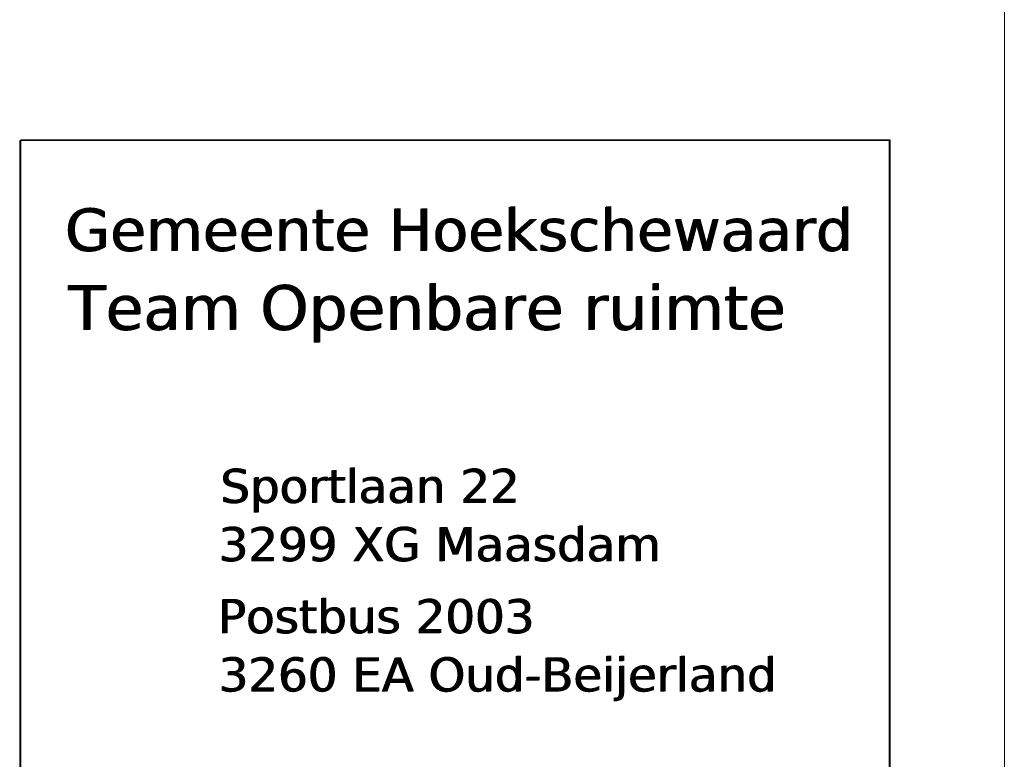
# Model space of a CAD drawing. Header units: inches. Extents: x 15 to 546804, y -66 to 267312.
# Tile 20 of 256: x 326090 to 340980, y 11654 to 22845. Entities that reach past the tile are written whole.
import ezdxf

# ---------------------------------------------------------------- set-up
doc = ezdxf.new("R2010")
doc.units = ezdxf.units.IN
doc.header["$MEASUREMENT"] = 0
doc.layers.add('G01', color=7, linetype='Continuous')
doc.layers.add('HVA - Contour lijnen', color=7, linetype='Continuous', lineweight=9)
doc.styles.add('OBL', font='verdana.ttf')

msp = doc.modelspace()

# ---------------------------------------------------------------- linework, layer by layer
at = {"layer": 'HVA - Contour lijnen'}
for p, q in [((339237, 21018), (326090, 21018)), ((326090, 1761), (326090, 21018)), ((339255, 21025), (326107, 21025)), ((326107, 1768), (326107, 21025)), ((339237, 1761), (339237, 21018)), ((339255, 1768), (339255, 21025))]:
    msp.add_line(p, q, dxfattribs=at)
msp.add_lwpolyline([(340980, 89112), (340980, 12)], dxfattribs=at)

# ---------------------------------------------------------------- texts
at = {"layer": 'G01', "color": 7, "lineweight": 18, "style": 'OBL'}
for s, height, p in [('Gemeente Hoekschewaard', 642.39, (326768, 19343)), ('Gemeente Hoekschewaard', 642.39, (326786, 19350)), ('Team Openbare ruimte', 676.2, (326817, 18149)), ('Team Openbare ruimte', 676.2, (326834, 18156))]:
    msp.add_text(s, height=height, dxfattribs=at).set_placement(p)
at = {"layer": 'G01', "color": 7, "style": 'OBL'}
for s, p in [('Sportlaan 22', (329117, 15531)), ('Sportlaan 22', (329134, 15538)), ('3299 XG Maasdam', (329091, 14650)), ('3299 XG Maasdam', (329108, 14657)), ('Postbus 2003', (329080, 13560)), ('Postbus 2003', (329097, 13566)), ('3260 EA Oud-Beijerland', (329091, 12679)), ('3260 EA Oud-Beijerland', (329108, 12685))]:
    msp.add_text(s, height=514.6, dxfattribs=at).set_placement(p)

doc.saveas('drawing.dxf')
